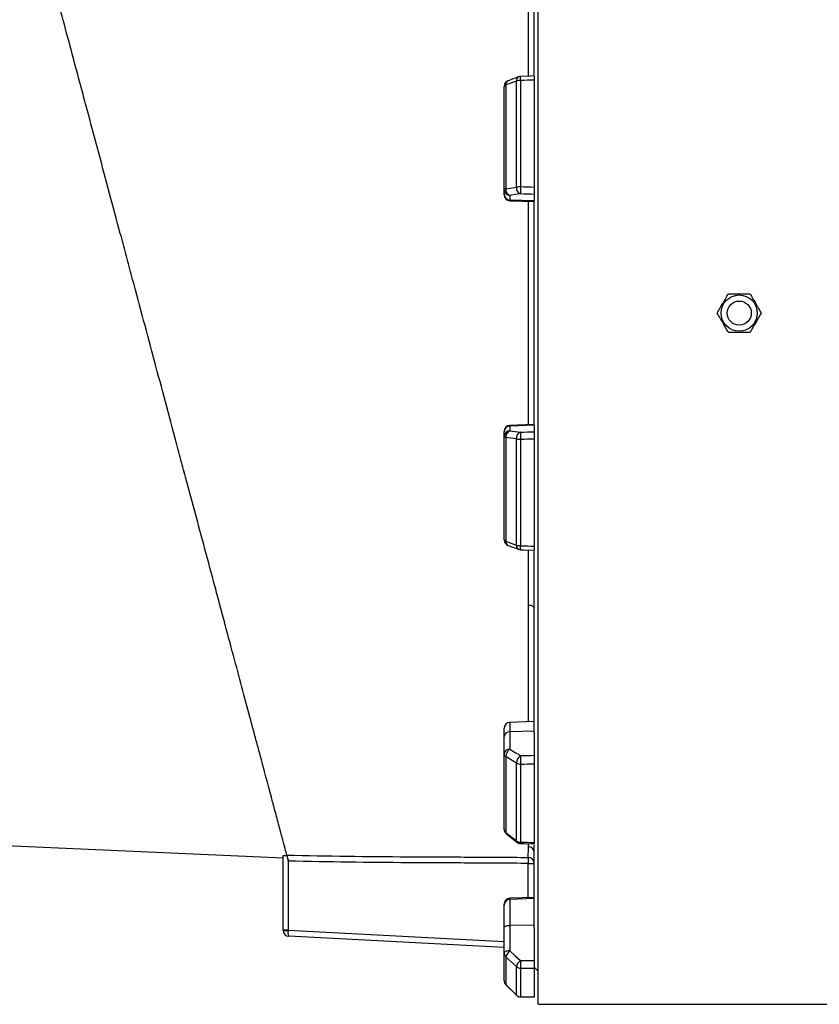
# Model space of a CAD drawing. Header units: millimetres. Extents: x 212 to 2672, y 434 to 2559.
# Tile 4 of 15: x 429 to 827, y 965 to 1455. Entities that reach past the tile are written whole.
import ezdxf

# ---------------------------------------------------------------- set-up
doc = ezdxf.new("R2010")
doc.units = ezdxf.units.MM

msp = doc.modelspace()

# ---------------------------------------------------------------- linework, layer by layer
at = {"color": 7, "linetype": 'Continuous', "lineweight": 25}
for p, q in [((687.21, 1309.08), (687.21, 1653.08)), ((685.21, 1427.46), (685.21, 1517.91)), ((677.4, 1426.65), (672.16, 1424.69)), ((670.21, 1370.59), (670.21, 1421.88)), ((671.09, 1422.59), (671.09, 1370.97)), ((676.33, 1371.7), (676.33, 1424.55)), ((678.45, 1424.85), (678.45, 1371.86)), ((685.21, 1425.07), (685.21, 1371.63)), ((670.21, 1368.25), (670.21, 1370.59)), ((670.21, 1367.99), (670.21, 1368.25)), ((673.11, 1367.63), (673.11, 1365.3)), ((685.21, 1368.13), (685.21, 1365.09)), ((685.21, 1364.89), (673.11, 1365.3)), ((673.11, 1365), (685.21, 1364.57)), ((685.21, 1253.08), (685.21, 1365.09)), ((687.21, 965.08), (687.21, 1309.08)), ((670.21, 1249.92), (670.21, 1250.18)), ((670.21, 1247.58), (670.21, 1249.92)), ((685.21, 1253.6), (673.11, 1253.17)), ((685.21, 1253.28), (673.11, 1252.87)), ((673.11, 1252.87), (673.11, 1250.54)), ((685.21, 1253.08), (685.21, 1250.04)), ((670.21, 1196.29), (670.21, 1247.58)), ((671.09, 1247.2), (671.09, 1195.58)), ((676.33, 1193.62), (676.33, 1246.47)), ((678.45, 1246.31), (678.45, 1193.32)), ((685.21, 1246.54), (685.21, 1193.1)), ((672.16, 1193.48), (677.4, 1191.52)), ((685.21, 1100.26), (685.21, 1190.78)), ((685.21, 1105.82), (673.11, 1105.4)), ((670.21, 1098.4), (670.21, 1102.4)), ((670.21, 1089.77), (670.21, 1098.4)), ((685.21, 1101.02), (673.11, 1100.7)), ((673.11, 1100.7), (673.11, 1092.06)), ((685.21, 1100.26), (685.21, 1089.02)), ((670.21, 1052.22), (670.21, 1089.77)), ((671.09, 1088.39), (671.09, 1050.61)), ((676.33, 1046.47), (676.33, 1085.16)), ((678.45, 1084.59), (678.45, 1045.8)), ((685.21, 1084.77), (685.21, 1045.65)), ((671.36, 1049.87), (676.6, 1045.73)), ((560.21, 1037.85), (422.3, 1043.99)), ((685.21, 1003.39), (685.21, 1044.52)), ((560.21, 1001.96), (560.21, 1039.04)), ((562.71, 1037.27), (562.71, 1001.96)), ((682.24, 1038.19), (682.21, 1035.2)), ((682.21, 1035.2), (685.21, 1035.2)), ((670.21, 1014.35), (670.21, 1014.88)), ((670.21, 1003.34), (670.21, 1014.35)), ((685.21, 1018.3), (673.11, 1017.87)), ((685.21, 1017.72), (673.11, 1017.31)), ((673.11, 1017.31), (673.11, 1004.36)), ((685.21, 1004.51), (673.11, 1004.36)), ((562.71, 1001.96), (560.21, 1001.96)), ((560.21, 1001.93), (560.21, 1001.96)), ((562.71, 1001.96), (562.7, 1001.8)), ((670.21, 990.72), (670.21, 1003.34)), ((673.11, 1004.36), (673.11, 991.74)), ((685.21, 1003.39), (685.21, 986.96)), ((670.21, 993.32), (563.05, 998.94)), ((670.21, 976.97), (670.21, 990.72)), ((671.09, 988.72), (671.09, 974.89)), ((676.33, 969.69), (676.33, 983.85)), ((678.45, 983.02), (678.45, 968.83)), ((685.21, 983.58), (687.21, 981.58)), ((685.21, 983.1), (685.21, 968.78)), ((671.1, 974.85), (676.34, 969.65)), ((678.44, 968.78), (680.16, 968.77)), ((681.19, 968.76), (685.34, 968.73)), ((687.21, 965.08), (1912.21, 965.08))]:
    msp.add_line(p, q, dxfattribs=at)
at = {"color": 1, "linetype": 'Continuous', "lineweight": 25}
for p, q in [((673.11, 1365.3), (673.11, 1365)), ((673.11, 1253.17), (673.11, 1252.87)), ((673.11, 1105.4), (673.11, 1100.7)), ((682.31, 1043.53), (682.32, 1045)), ((682.21, 1018.19), (682.21, 1035.2)), ((673.11, 1017.87), (673.11, 1017.31)), ((562.71, 1001.96), (670.21, 996.32)), ((671.1, 974.84), (671.09, 974.89)), ((676.34, 969.65), (676.33, 969.69)), ((678.44, 968.78), (678.45, 968.83))]:
    msp.add_line(p, q, dxfattribs=at)
at = {"color": 7, "linetype": 'Continuous', "lineweight": 25, "flags": 128}
for points in [[(685.26, 1427.07), (683.53, 1427.01), (678.36, 1426.84)], [(676.33, 1424.55), (672.09, 1422.96), (671.09, 1422.59)], [(671.09, 1370.97), (670.89, 1370.93), (670.72, 1370.89), (670.57, 1370.84), (670.44, 1370.8), (670.34, 1370.75), (670.27, 1370.69), (670.23, 1370.64), (670.21, 1370.59)], [(671.09, 1370.97), (675.33, 1371.56), (676.33, 1371.7)], [(678.35, 1368.36), (675.78, 1368.01), (673.11, 1367.63)], [(673.11, 1250.54), (675.78, 1250.16), (678.35, 1249.81)], [(671.09, 1247.2), (670.89, 1247.24), (670.72, 1247.28), (670.57, 1247.33), (670.44, 1247.37), (670.34, 1247.42), (670.27, 1247.48), (670.23, 1247.53), (670.21, 1247.58)], [(676.33, 1246.47), (672.09, 1247.06), (671.09, 1247.2)], [(671.09, 1195.58), (675.33, 1193.99), (676.33, 1193.62)], [(678.36, 1191.33), (680.08, 1191.27), (685.26, 1191.1)], [(682.43, 1163.79), (682.98, 1163.75), (683.51, 1163.65), (683.99, 1163.5), (684.41, 1163.3), (684.75, 1163.07), (685, 1162.81), (685.16, 1162.53), (685.21, 1162.24)], [(676.33, 1085.16), (672.09, 1087.77), (671.09, 1088.39)], [(673.11, 1092.06), (675.78, 1090.41), (678.35, 1088.83)], [(671.09, 1050.61), (675.33, 1047.26), (676.33, 1046.47)], [(678.39, 1045.09), (680.11, 1045.05), (685.29, 1044.93)], [(670.21, 1003.34), (670.27, 1003.53), (670.43, 1003.72), (670.7, 1003.9), (671.05, 1004.05), (671.49, 1004.18), (671.99, 1004.28), (672.54, 1004.34), (673.11, 1004.36)], [(673.11, 991.74), (672.54, 991.72), (671.99, 991.65), (671.49, 991.56), (671.05, 991.43), (670.7, 991.28), (670.43, 991.1), (670.27, 990.91), (670.21, 990.72)], [(673.11, 991.74), (675.78, 989.26), (678.35, 986.88)], [(676.33, 983.85), (672.09, 987.79), (671.09, 988.72)], [(671.09, 974.89), (675.33, 970.68), (676.33, 969.69)], [(678.44, 968.78), (680.16, 968.77), (685.34, 968.73)]]:
    msp.add_lwpolyline(points, dxfattribs=at)
at = {"color": 7, "linetype": 'Continuous', "lineweight": 25}
for radius in [9, 6]:
    msp.add_circle((787.21, 1309.08), radius, dxfattribs=at)
at = {"color": 1, "linetype": 'Continuous', "lineweight": 25}
for centre, radius, start, end in [((678.35, 1424.85), 2.04, 117.6855, 188.3818), ((652.52, 1424.56), 25.93, 0.6251, 5.0386), ((673.1, 1422.88), 2.03, 117.5644, 188.4179), ((673.1, 1195.29), 2.04, 171.585, 242.4073), ((678.35, 1193.32), 2.04, 171.6182, 242.3145), ((639.85, 1194.23), 38.61, 355.6865, 358.6503), ((671.94, 1050.49), 0.855, 172.127, 227.0045), ((677.18, 1046.35), 0.855, 172.1667, 226.9647), ((675.26, 1045.74), 3.2, 348.1205, 1.0358)]:
    msp.add_arc(centre, radius, start, end, dxfattribs=at)
at = {"color": 7, "linetype": 'Continuous', "lineweight": 25}
for centre, radius, start, end in [((678.45, 1423.84), 3, 91.8849, 110.553), ((673.21, 1421.88), 3, 110.5535, 180), ((671.21, 1421.53), 1.06, 96.7296, 161.0233), ((678.34, 1417.88), 6.97, 89.0537, 106.7265), ((673.19, 1370.61), 2.98, 180.4215, 268.4553), ((673.19, 1368.28), 2.98, 180.4215, 268.4553), ((673.21, 1367.99), 3, 180, 268), ((674.28, 1370.62), 3.21, 173.7429, 248.5193), ((679.53, 1371.35), 3.21, 173.7614, 248.5219), ((678.33, 1359.34), 12.53, 89.4265, 99.1692), ((879.82, 1364.08), 201.52, 177.7877, 178.7824), ((673.21, 1250.18), 3, 92, 180), ((673.19, 1249.89), 2.98, 91.5447, 179.5785), ((673.19, 1247.56), 2.98, 91.5447, 179.5785), ((674.28, 1247.55), 3.21, 111.4807, 186.2571), ((679.53, 1246.82), 3.21, 111.4781, 186.2386), ((879.82, 1254.09), 201.52, 181.2176, 182.2123), ((678.33, 1258.83), 12.53, 260.8308, 270.5735), ((673.21, 1196.29), 3, 180, 249.4465), ((671.21, 1196.64), 1.06, 198.9767, 263.2704), ((678.34, 1200.29), 6.97, 253.2735, 270.9463), ((678.45, 1194.33), 3, 249.447, 268.1151), ((673.21, 1102.4), 3, 92, 180), ((672.88, 1098.02), 2.69, 85.0821, 171.7652), ((672.88, 1089.38), 2.69, 85.0821, 171.7652), ((671.91, 1089.88), 1.7, 183.8855, 241.1824), ((675.81, 1088.19), 4.73, 124.9344, 177.5441), ((681.06, 1084.96), 4.73, 124.9374, 177.527), ((786.61, 1089.38), 108.26, 180.2902, 182.5367), ((678.38, 1088.54), 3.95, 238.826, 271.088), ((673.21, 1052.22), 3, 180, 231.7354), ((672.26, 1052.29), 2.05, 182.0057, 235.1448), ((678.4, 1049.33), 3.53, 234.1248, 270.8866), ((678.45, 1048.08), 3, 231.7362, 268.702), ((682.24, 1040.56), 2.97, 0.5149, 88.6265), ((682.22, 1035.19), 2.99, 0.0937, 89.6334), ((673.21, 1014.88), 3, 92, 180), ((673.19, 1014.33), 2.98, 91.5759, 179.6077), ((562.08, 1013.81), 12.03, 261.0433, 272.9567), ((563.21, 1001.93), 3, 180, 267), ((672.96, 990.73), 2.75, 180.3196, 227.1257), ((676.86, 987.06), 6, 128.6888, 163.9318), ((682.11, 982.19), 6.01, 128.6968, 163.9156), ((732.39, 986.42), 54.04, 179.5133, 183.6001), ((678.44, 986.12), 3.09, 227.0857, 270.2687), ((673.21, 976.97), 3, 180, 225.2531), ((673.14, 976.98), 2.93, 180.0856, 225.6015), ((678.45, 971.85), 3.03, 225.5932, 270.0808), ((678.45, 971.78), 3, 225.2539, 269.637)]:
    msp.add_arc(centre, radius, start, end, dxfattribs=at)
for centre, major_axis, ratio, start_param, end_param in [((756.17, 1309.08), (9822.23, 325.18), 0.012035, 1.577622, 1.57831), ((756.07, 1306.13), (9822.23, -337.8), 0.006057, 1.578219, 1.578917), ((756.17, 1309.08), (9822.23, -340.76), 0.00611, 1.578233, 1.578921), ((756.07, 1312.04), (9822.23, 337.8), 0.006057, 4.704268, 4.704967), ((756.17, 1309.08), (9822.23, 340.76), 0.00611, 4.704264, 4.704952), ((756.17, 1309.08), (9822.23, -325.18), 0.012035, 4.704875, 4.705563), ((756.07, 1311.38), (9822.23, 262.89), 0.022431, 4.703876, 4.704575), ((756.17, 1309.08), (9822.23, 265.19), 0.022626, 4.703866, 4.704553), ((756.17, 1309.08), (9822.23, -222.57), 0.026971, 4.705088, 4.705776), ((563.21, 1001.93), (0.16, 3), 0.166667, 1.623156, 3.141593), ((756.07, 1310.11), (9822.23, 117.44), 0.03281, 4.704084, 4.704783), ((756.17, 1309.08), (9822.23, 118.47), 0.033097, 4.704077, 4.704765), ((756.17, 1309.08), (9822.23, -60.15), 0.03469, 4.704689, 4.705377)]:
    msp.add_ellipse(centre, major_axis=major_axis, ratio=ratio, start_param=start_param, end_param=end_param, dxfattribs=at)
for points, knots in [([(562.16, 1039.34), (561.94, 1040.16), (561.63, 1041.29), (560.88, 1044.1), (560.43, 1045.79), (559.67, 1048.62), (559.4, 1049.61), (558.99, 1051.16), (558.85, 1051.69), (558.56, 1052.77), (558.41, 1053.33), (557.64, 1056.2), (556.96, 1058.73), (554.73, 1067.04), (553, 1073.53), (549.98, 1084.77), (548.91, 1088.76), (547.49, 1094.08), (547.2, 1095.17), (546.61, 1097.36), (546.31, 1098.47), (545.41, 1101.83), (544.8, 1104.11), (541.67, 1115.79), (538.96, 1125.89), (534.63, 1142.08), (533.13, 1147.65), (531.21, 1154.83), (530.82, 1156.28), (530.04, 1159.19), (529.65, 1160.65), (528.47, 1165.06), (527.67, 1168.03), (525.27, 1177), (523.64, 1183.07), (520.34, 1195.42), (518.66, 1201.68), (515.25, 1214.41), (513.51, 1220.88), (511.32, 1229.08), (510.87, 1230.73), (509.99, 1234.03), (509.54, 1235.69), (508.21, 1240.69), (507.31, 1244.02), (502.84, 1260.71), (499.24, 1274.14), (492, 1301.15), (488.36, 1314.73), (484.25, 1330.1), (483.79, 1331.81), (482.88, 1335.21), (482.42, 1336.91), (481.06, 1341.99), (480.16, 1345.36), (477.46, 1355.43), (475.68, 1362.07), (472.15, 1375.24), (470.41, 1381.75), (466.95, 1394.66), (465.24, 1401.05), (462.7, 1410.53), (461.85, 1413.68), (460.6, 1418.37), (460.18, 1419.93), (459.35, 1423.03), (458.93, 1424.57), (456.88, 1432.23), (455.28, 1438.2), (450.6, 1455.69), (447.63, 1466.76), (443.42, 1482.46), (442.06, 1487.54), (440.41, 1493.69), (440.08, 1494.92), (439.44, 1497.33), (439.12, 1498.53), (438.17, 1502.07), (437.55, 1504.37), (435.75, 1511.11), (434.6, 1515.38), (432.44, 1523.46), (431.41, 1527.28), (430.45, 1530.87)], [0, 0, 0, 0, 0.03125, 0.03125, 0.0625, 0.0625, 0.078125, 0.078125, 0.085937, 0.085937, 0.09375, 0.09375, 0.125, 0.125, 0.1875, 0.1875, 0.21875, 0.21875, 0.226562, 0.226562, 0.234375, 0.234375, 0.25, 0.25, 0.3125, 0.3125, 0.34375, 0.34375, 0.351563, 0.351563, 0.359375, 0.359375, 0.375, 0.375, 0.40625, 0.40625, 0.4375, 0.4375, 0.46875, 0.46875, 0.476563, 0.476563, 0.484375, 0.484375, 0.5, 0.5, 0.5625, 0.5625, 0.625, 0.625, 0.632813, 0.632813, 0.640625, 0.640625, 0.65625, 0.65625, 0.6875, 0.6875, 0.71875, 0.71875, 0.75, 0.75, 0.765625, 0.765625, 0.773438, 0.773438, 0.78125, 0.78125, 0.8125, 0.8125, 0.875, 0.875, 0.90625, 0.90625, 0.914063, 0.914063, 0.921875, 0.921875, 0.9375, 0.9375, 0.96875, 0.96875, 1, 1, 1, 1]), ([(685.21, 1427.06), (685.21, 1427.03), (685.21, 1426.98), (685.21, 1426.47), (685.21, 1425.8), (685.21, 1425.28), (685.21, 1425.07)], [0, 0, 0, 0, 0.264687, 0.538847, 0.813166, 1, 1, 1, 1]), ([(685.21, 1371.63), (685.21, 1371.43), (685.21, 1371.24), (685.21, 1370.84), (685.21, 1370.64), (685.21, 1370.26), (685.21, 1370.07), (685.21, 1369.71), (685.21, 1369.53), (685.21, 1369.21), (685.21, 1369.06), (685.21, 1368.79), (685.21, 1368.66), (685.21, 1368.45), (685.21, 1368.36), (685.21, 1368.22), (685.21, 1368.16), (685.21, 1368.13)], [0, 0, 0, 0, 0.125, 0.125, 0.25, 0.25, 0.375, 0.375, 0.5, 0.5, 0.625, 0.625, 0.75, 0.75, 0.875, 0.875, 1, 1, 1, 1]), ([(776.24, 1309.08), (776.69, 1309.86), (777.14, 1310.64), (778.05, 1312.22), (778.51, 1313.02), (779.21, 1314.23), (779.45, 1314.64), (779.91, 1315.44), (780.14, 1315.84), (780.83, 1317.03), (781.28, 1317.81), (781.73, 1318.58)], [0, 0, 0, 0, 0.25, 0.25, 0.5, 0.5, 0.625, 0.625, 0.75, 0.75, 1, 1, 1, 1]), ([(781.73, 1318.58), (782.62, 1318.58), (783.53, 1318.58), (785.36, 1318.58), (786.29, 1318.58), (788.14, 1318.58), (789.08, 1318.58), (790.91, 1318.58), (791.81, 1318.58), (792.7, 1318.58)], [0, 0, 0, 0, 0.25, 0.25, 0.5, 0.5, 0.75, 0.75, 1, 1, 1, 1]), ([(792.7, 1318.58), (793.14, 1317.81), (793.6, 1317.03), (794.51, 1315.45), (794.97, 1314.65), (795.67, 1313.44), (795.9, 1313.03), (796.36, 1312.23), (796.59, 1311.83), (797.28, 1310.64), (797.73, 1309.86), (798.18, 1309.08)], [0, 0, 0, 0, 0.25, 0.25, 0.5, 0.5, 0.625, 0.625, 0.75, 0.75, 1, 1, 1, 1]), ([(781.73, 1299.58), (781.28, 1300.36), (780.83, 1301.14), (779.92, 1302.72), (779.46, 1303.52), (778.76, 1304.73), (778.52, 1305.14), (778.06, 1305.94), (777.83, 1306.34), (777.14, 1307.53), (776.69, 1308.31), (776.24, 1309.08)], [0, 0, 0, 0, 0.25, 0.25, 0.5, 0.5, 0.625, 0.625, 0.75, 0.75, 1, 1, 1, 1]), ([(798.18, 1309.08), (797.73, 1308.31), (797.28, 1307.53), (796.37, 1305.95), (795.91, 1305.15), (795.21, 1303.94), (794.98, 1303.53), (794.51, 1302.73), (794.28, 1302.33), (793.6, 1301.14), (793.14, 1300.36), (792.7, 1299.58)], [0, 0, 0, 0, 0.25, 0.25, 0.5, 0.5, 0.625, 0.625, 0.75, 0.75, 1, 1, 1, 1]), ([(781.73, 1299.58), (782.62, 1299.58), (783.53, 1299.58), (785.36, 1299.58), (786.29, 1299.58), (788.14, 1299.58), (789.08, 1299.58), (790.91, 1299.58), (791.81, 1299.58), (792.7, 1299.58)], [0, 0, 0, 0, 0.25, 0.25, 0.5, 0.5, 0.75, 0.75, 1, 1, 1, 1]), ([(685.21, 1250.04), (685.21, 1250.01), (685.21, 1249.95), (685.21, 1249.81), (685.21, 1249.72), (685.21, 1249.51), (685.21, 1249.39), (685.21, 1249.11), (685.21, 1248.96), (685.21, 1248.64), (685.21, 1248.47), (685.21, 1248.1), (685.21, 1247.91), (685.21, 1247.53), (685.21, 1247.33), (685.21, 1246.94), (685.21, 1246.74), (685.21, 1246.54)], [0, 0, 0, 0, 0.125, 0.125, 0.25, 0.25, 0.375, 0.375, 0.5, 0.5, 0.625, 0.625, 0.75, 0.75, 0.875, 0.875, 1, 1, 1, 1]), ([(685.21, 1193.1), (685.21, 1192.79), (685.21, 1192.17), (685.21, 1191.51), (685.21, 1191.13), (685.21, 1191.14), (685.21, 1191.14)], [0, 0, 0, 0, 0.274616, 0.549235, 0.823778, 1, 1, 1, 1]), ([(685.21, 1089.02), (685.21, 1088.89), (685.21, 1088.75), (685.21, 1088.44), (685.21, 1088.27), (685.21, 1087.92), (685.21, 1087.74), (685.21, 1087.36), (685.21, 1087.16), (685.21, 1086.77), (685.21, 1086.58), (685.21, 1086.18), (685.21, 1085.99), (685.21, 1085.61), (685.21, 1085.43), (685.21, 1085.09), (685.21, 1084.92), (685.21, 1084.77)], [0, 0, 0, 0, 0.125, 0.125, 0.25, 0.25, 0.375, 0.375, 0.5, 0.5, 0.625, 0.625, 0.75, 0.75, 0.875, 0.875, 1, 1, 1, 1]), ([(685.21, 1045.65), (685.21, 1045.46), (685.21, 1045.09), (685.21, 1044.89), (685.21, 1044.94), (685.21, 1044.94)], [0, 0, 0, 0, 0.478502, 0.957008, 1, 1, 1, 1]), ([(560.21, 1039.04), (560.21, 1039.07), (560.26, 1039.1), (560.45, 1039.15), (560.59, 1039.17), (560.95, 1039.2), (561.16, 1039.21), (561.65, 1039.22), (561.91, 1039.22), (562.19, 1039.21)], [0, 0, 0, 0, 0.25, 0.25, 0.5, 0.5, 0.75, 0.75, 1, 1, 1, 1]), ([(562.16, 1039.34), (582.17, 1038.89), (602.18, 1038.62), (627.2, 1038.49), (632.2, 1038.48), (642.21, 1038.44), (647.21, 1038.41), (662.22, 1038.33), (672.23, 1038.27), (682.24, 1038.19)], [0, 0, 0, 0, 0.5, 0.5, 0.625, 0.625, 0.75, 0.75, 1, 1, 1, 1]), ([(562.96, 1036.34), (562.86, 1036.7), (562.77, 1037.06), (562.59, 1037.74), (562.5, 1038.05), (562.39, 1038.47), (562.36, 1038.59), (562.3, 1038.82), (562.27, 1038.92), (562.22, 1039.1), (562.2, 1039.17), (562.17, 1039.28), (562.16, 1039.32), (562.16, 1039.34)], [0, 0, 0, 0, 0.25, 0.25, 0.5, 0.5, 0.625, 0.625, 0.75, 0.75, 0.875, 0.875, 1, 1, 1, 1]), ([(682.24, 1038.19), (682.25, 1038.72), (682.26, 1039.43), (682.29, 1041.21), (682.3, 1042.28), (682.31, 1043.53)], [0, 0, 0, 0, 0.5, 0.5, 1, 1, 1, 1]), ([(682.21, 1035.2), (672.27, 1035.28), (662.34, 1035.34), (647.43, 1035.42), (642.46, 1035.45), (635.01, 1035.48), (632.52, 1035.49), (627.55, 1035.51), (625.07, 1035.52), (602.71, 1035.64), (582.83, 1035.9), (562.96, 1036.34)], [0, 0, 0, 0, 0.25, 0.25, 0.375, 0.375, 0.4375, 0.4375, 0.5, 0.5, 1, 1, 1, 1]), ([(685.21, 986.96), (685.21, 986.77), (685.21, 986.58), (685.21, 986.19), (685.21, 985.99), (685.21, 985.6), (685.21, 985.4), (685.21, 985.02), (685.21, 984.83), (685.21, 984.48), (685.21, 984.31), (685.21, 983.99), (685.21, 983.84), (685.21, 983.58), (685.21, 983.46), (685.21, 983.26), (685.21, 983.17), (685.21, 983.1)], [0, 0, 0, 0, 0.125, 0.125, 0.25, 0.25, 0.375, 0.375, 0.5, 0.5, 0.625, 0.625, 0.75, 0.75, 0.875, 0.875, 1, 1, 1, 1])]:
    msp.add_open_spline(points, degree=3, knots=knots, dxfattribs=at)
at = {"color": 1, "linetype": 'Continuous', "lineweight": 25}
for points, knots in [([(682.41, 1426.98), (682.41, 1429.66), (682.41, 1435.84), (682.4, 1445.28), (682.39, 1455.34), (682.38, 1465.16), (682.37, 1474.81), (682.36, 1484.22), (682.34, 1493.42), (682.33, 1502.27), (682.32, 1508.61), (682.31, 1511.89), (682.31, 1512.45)], [0, 0, 0, 0, 0.0838019, 0.1934203, 0.3030386, 0.413418, 0.5237975, 0.6365764, 0.7493554, 0.862963, 0.9765703, 1, 1, 1, 1]), ([(682.44, 1253.5), (682.44, 1256.98), (682.44, 1264.23), (682.44, 1275.35), (682.44, 1287.79), (682.44, 1301.28), (682.44, 1315.83), (682.44, 1330.43), (682.44, 1344.01), (682.44, 1355.43), (682.43, 1361.95), (682.43, 1364.67)], [0, 0, 0, 0, 0.095037, 0.197894, 0.300751, 0.430135, 0.559867, 0.690664, 0.82182, 0.925548, 1, 1, 1, 1]), ([(682.43, 1163.79), (682.43, 1166.64), (682.43, 1172.34), (682.44, 1181.14), (682.44, 1187.43), (682.44, 1190.83), (682.44, 1191.19)], [0, 0, 0, 0, 0.3198561, 0.6401169, 0.9615972, 1, 1, 1, 1]), ([(682.39, 1105.72), (682.4, 1109.63), (682.4, 1117.53), (682.41, 1127.62), (682.42, 1136.73), (682.42, 1144.66), (682.43, 1154.19), (682.43, 1160.69), (682.43, 1163.79)], [0, 0, 0, 0, 0.2269681, 0.4585831, 0.5377791, 0.6963714, 0.8549638, 1, 1, 1, 1])]:
    msp.add_open_spline(points, degree=3, knots=knots, dxfattribs=at)

doc.saveas('drawing.dxf')
